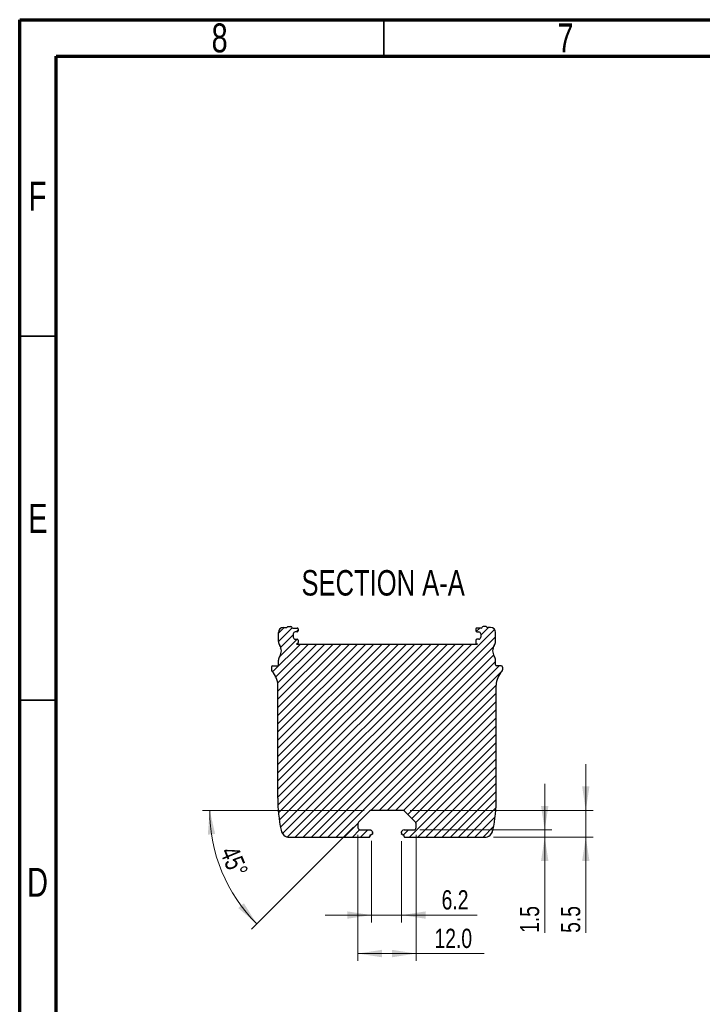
# Model space of a CAD drawing. Header units: millimetres. Extents: x 15 to 415, y 5 to 292.
# Tile 2 of 5: x 15 to 109, y 157 to 292. Entities that reach past the tile are written whole.
import ezdxf

# ---------------------------------------------------------------- set-up
doc = ezdxf.new("R2010")
doc.units = ezdxf.units.MM
doc.styles.add('SLDTEXTSTYLE0', font='TXT', dxfattribs={"width": 0.75})
doc.dimstyles.new('SLDDIMSTYLE0', dxfattribs={"dimtxt": 2.645833, "dimasz": 3.302, "dimexe": 0, "dimexo": 0.0625, "dimgap": 0.661458, "dimtad": 1, "dimdec": 1, "dimlfac": 1.5, "dimrnd": 1e-09, "dimzin": 4, "dimdsep": 46, "dimtxsty": 'SLDTEXTSTYLE0', "dimsah": 1, "dimcen": 0.09, "dimadec": 0, "dimazin": 1, "dimtfac": 1, "dimtdec": 1, "dimtofl": 0, "dimtmove": 0, "dimatfit": 3, "dimfxl": 1, "dimfrac": 2, "dimtolj": 1, "dimtzin": 12, "dimarcsym": 0})
doc.dimstyles.new('SLDDIMSTYLE2', dxfattribs={"dimtxt": 2.645833, "dimasz": 3.302, "dimexe": 0, "dimexo": 0.0625, "dimgap": 0.661458, "dimtad": 1, "dimdec": 4, "dimlfac": 1.5, "dimzin": 12, "dimdsep": 46, "dimtxsty": 'SLDTEXTSTYLE0', "dimsah": 1, "dimcen": 0.09, "dimazin": 3, "dimtfac": 1, "dimtofl": 0, "dimtmove": 0, "dimatfit": 3, "dimfxl": 1, "dimfrac": 2, "dimtolj": 1, "dimtzin": 12, "dimarcsym": 0})
doc.dimstyles.new('SLDDIMSTYLE4', dxfattribs={"dimtxt": 2.645833, "dimasz": 3.302, "dimexe": 0, "dimexo": 0.0625, "dimgap": 0.661458, "dimtad": 1, "dimdec": 1, "dimlfac": 1.5, "dimrnd": 1e-09, "dimzin": 12, "dimdsep": 46, "dimtxsty": 'SLDTEXTSTYLE0', "dimsah": 1, "dimcen": 0.09, "dimadec": 0, "dimazin": 3, "dimtfac": 1, "dimtdec": 1, "dimtmove": 0, "dimatfit": 0, "dimfxl": 1, "dimfrac": 2, "dimtolj": 1, "dimtzin": 12, "dimarcsym": 0})

# ---------------------------------------------------------------- blocks, each defined once
blk = doc.blocks.new('_D_11')
at = {"color": 7, "linetype": 'Continuous', "lineweight": 0}
for p, q in [((61.44, 180), (61.44, 162.68)), ((69.46, 180), (69.46, 162.68)), ((61.44, 163.68), (69.46, 163.68)), ((69.46, 163.68), (78.81, 163.68))]:
    blk.add_line(p, q, dxfattribs=at)
at = {"color": 7, "linetype": 'Continuous', "lineweight": 18}
for points in [[(61.44, 163.68), (64.74, 163.17), (64.74, 164.19)], [(69.46, 163.68), (66.15, 164.19), (66.15, 163.17)]]:
    blk.add_solid(points, dxfattribs=at)
at = {"color": 7, "linetype": 'Continuous', "lineweight": 18, "insert": (71.97, 167.09), "char_height": 2.646, "attachment_point": 1, "style": 'SLDTEXTSTYLE0'}
blk.add_mtext('12.0', dxfattribs=at)
blk = doc.blocks.new('_D_12')
at = {"color": 7, "linetype": 'Continuous', "lineweight": 0}
for p, q in [((63.31, 179.15), (63.31, 167.96)), ((67.45, 179.12), (67.45, 167.96)), ((63.31, 168.96), (56.96, 168.96)), ((63.31, 168.96), (67.45, 168.96)), ((67.45, 168.96), (77.83, 168.96))]:
    blk.add_line(p, q, dxfattribs=at)
at = {"color": 7, "linetype": 'Continuous', "lineweight": 18}
for points in [[(63.31, 168.96), (60.01, 169.47), (60.01, 168.46)], [(67.45, 168.96), (70.75, 168.46), (70.75, 169.47)]]:
    blk.add_solid(points, dxfattribs=at)
at = {"color": 7, "linetype": 'Continuous', "lineweight": 18, "insert": (72.95, 172.38), "char_height": 2.646, "attachment_point": 1, "style": 'SLDTEXTSTYLE0'}
blk.add_mtext('6.2', dxfattribs=at)
blk = doc.blocks.new('_D_13')
at = {"color": 7, "linetype": 'Continuous', "lineweight": 0}
for p, q in [((62.29, 183.35), (40.1, 183.35)), ((60.83, 181.03), (46.85, 167.05))]:
    blk.add_line(p, q, dxfattribs=at)
at = {"color": 7, "linetype": 'Continuous', "lineweight": 18}
blk.add_arc((63.15, 183.35), 22.05, 180, 225, dxfattribs=at)
for points in [[(41.1, 183.35), (40.84, 180.02), (41.85, 180.1)], [(47.56, 167.76), (45.79, 170.59), (45.02, 169.93)]]:
    blk.add_solid(points, dxfattribs=at)
at = {"color": 7, "linetype": 'Continuous', "lineweight": 18, "insert": (44.91, 178.68), "char_height": 2.646, "attachment_point": 1, "rotation": 292.5044, "style": 'SLDTEXTSTYLE0'}
blk.add_mtext('45°', dxfattribs=at)
blk = doc.blocks.new('_D_14')
at = {"color": 7, "linetype": 'Continuous', "lineweight": 0}
for p, q in [((87.11, 180.67), (87.11, 187.02)), ((69.98, 180.67), (88.11, 180.67)), ((87.11, 179.68), (87.11, 180.67)), ((80.06, 179.68), (88.11, 179.68)), ((87.11, 179.68), (87.11, 166.52))]:
    blk.add_line(p, q, dxfattribs=at)
at = {"color": 7, "linetype": 'Continuous', "lineweight": 18}
for points in [[(87.11, 180.67), (87.62, 183.97), (86.6, 183.97)], [(87.11, 179.68), (86.6, 176.38), (87.62, 176.38)]]:
    blk.add_solid(points, dxfattribs=at)
at = {"color": 7, "linetype": 'Continuous', "lineweight": 18, "insert": (83.7, 166.52), "char_height": 2.646, "attachment_point": 1, "rotation": 90, "style": 'SLDTEXTSTYLE0'}
blk.add_mtext('1.5', dxfattribs=at)
blk = doc.blocks.new('_D_15')
at = {"color": 7, "linetype": 'Continuous', "lineweight": 0}
for p, q in [((92.75, 183.35), (92.75, 189.7)), ((68.61, 183.35), (93.75, 183.35)), ((92.75, 183.35), (92.75, 179.68)), ((80.06, 179.68), (93.75, 179.68)), ((92.75, 179.68), (92.75, 166.52))]:
    blk.add_line(p, q, dxfattribs=at)
at = {"color": 7, "linetype": 'Continuous', "lineweight": 18}
for points in [[(92.75, 183.35), (93.26, 186.65), (92.25, 186.65)], [(92.75, 179.68), (92.25, 176.38), (93.26, 176.38)]]:
    blk.add_solid(points, dxfattribs=at)
at = {"color": 7, "linetype": 'Continuous', "lineweight": 18, "insert": (89.34, 166.52), "char_height": 2.646, "attachment_point": 1, "rotation": 90, "style": 'SLDTEXTSTYLE0'}
blk.add_mtext('5.5', dxfattribs=at)

msp = doc.modelspace()

# ---------------------------------------------------------------- hatches: boundary and pattern name
at = {"linetype": 'Continuous', "lineweight": 18}
h = msp.add_hatch(dxfattribs=at)
h.set_pattern_fill('ANSI31', scale=0.25, style=0)
edge = h.paths.add_edge_path(flags=0)
edge.add_arc((83.168217, 200.54541), 2.719702, 135.46760862, 180, ccw=False)
edge.add_arc((80.991849, 202.686541), 0.333333, 315.46760862, 360)
edge.add_line((81.325182, 202.686541), (81.325182, 203.012076))
edge.add_arc((81.125182, 203.012076), 0.2, 0, 90)
edge.add_line((81.125182, 203.212076), (80.481849, 203.212076))
edge.add_arc((80.481849, 203.34541), 0.133333, 180, 270, ccw=False)
edge.add_line((80.348515, 203.34541), (80.348515, 203.977244))
edge.add_arc((79.348515, 203.977244), 1, 0, 33.36215677)
edge.add_arc((81.325182, 205.278743), 1.366667, 146.63784323, 213.36215677, ccw=False)
edge.add_arc((79.348515, 206.580242), 1, 326.63784323, 360)
edge.add_line((80.348515, 206.580242), (80.348515, 207.812076))
edge.add_arc((79.681849, 207.812076), 0.666667, 0, 90)
edge.add_line((79.681849, 208.478743), (79.279455, 208.478743))
edge.add_arc((79.279455, 208.612076), 0.133333, 210, 270, ccw=False)
edge.add_arc((79.048515, 208.478743), 0.133333, 30, 90)
edge.add_line((79.048515, 208.612076), (78.648515, 208.612076))
edge.add_arc((78.648515, 208.478743), 0.133333, 90, 165.52248781)
edge.add_arc((78.390316, 208.54541), 0.133333, 270, 345.52248781, ccw=False)
edge.add_line((78.390316, 208.412076), (77.781849, 208.412076))
edge.add_arc((77.781849, 208.278743), 0.133333, 90, 180)
edge.add_line((77.648515, 208.278743), (77.648515, 208.012076))
edge.add_arc((77.781849, 208.012076), 0.133333, 180, 270)
edge.add_line((77.781849, 207.878743), (78.048515, 207.878743))
edge.add_arc((78.048515, 207.612076), 0.266667, 0, 90, ccw=False)
edge.add_line((78.315182, 207.612076), (78.315182, 207.14541))
edge.add_arc((78.048515, 207.14541), 0.266667, 270, 360, ccw=False)
edge.add_line((78.048515, 206.878743), (77.781849, 206.878743))
edge.add_arc((77.781849, 206.74541), 0.133333, 90, 180)
edge.add_line((77.648515, 206.74541), (77.648515, 206.404526))
edge.add_arc((77.781849, 206.404526), 0.133333, 180, 240)
edge.add_line((77.715182, 206.289056), (77.817575, 206.22994))
edge.add_arc((77.884242, 206.34541), 0.133333, 240, 270)
edge.add_line((77.884242, 206.212076), (53.012789, 206.212076))
edge.add_arc((53.012789, 206.34541), 0.133333, 270, 300)
edge.add_line((53.079455, 206.22994), (53.181849, 206.289056))
edge.add_arc((53.115182, 206.404526), 0.133333, 300, 360)
edge.add_line((53.248515, 206.404526), (53.248515, 206.74541))
edge.add_arc((53.115182, 206.74541), 0.133333, 0, 90)
edge.add_line((53.115182, 206.878743), (52.848515, 206.878743))
edge.add_arc((52.848515, 207.14541), 0.266667, 180, 270, ccw=False)
edge.add_line((52.581849, 207.14541), (52.581849, 207.612076))
edge.add_arc((52.848515, 207.612076), 0.266667, 90, 180, ccw=False)
edge.add_line((52.848515, 207.878743), (53.115182, 207.878743))
edge.add_arc((53.115182, 208.012076), 0.133333, 270, 360)
edge.add_line((53.248515, 208.012076), (53.248515, 208.278743))
edge.add_arc((53.115182, 208.278743), 0.133333, 0, 90)
edge.add_line((53.115182, 208.412076), (52.506714, 208.412076))
edge.add_arc((52.506714, 208.54541), 0.133333, 194.47751219, 270, ccw=False)
edge.add_arc((52.248515, 208.478743), 0.133333, 14.47751219, 90)
edge.add_line((52.248515, 208.612076), (51.848515, 208.612076))
edge.add_arc((51.848515, 208.478743), 0.133333, 90, 150)
edge.add_arc((51.617575, 208.612076), 0.133333, 270, 330, ccw=False)
edge.add_line((51.617575, 208.478743), (51.215182, 208.478743))
edge.add_arc((51.215182, 207.812076), 0.666667, 90, 180)
edge.add_line((50.548515, 207.812076), (50.548515, 206.580242))
edge.add_arc((51.548515, 206.580242), 1, 180, 213.36215677)
edge.add_arc((49.571849, 205.278743), 1.366667, -33.36215677, 33.36215677, ccw=False)
edge.add_arc((51.548515, 203.977244), 1, 146.63784323, 180)
edge.add_line((50.548515, 203.977244), (50.548515, 203.34541))
edge.add_arc((50.415182, 203.34541), 0.133333, 270, 360, ccw=False)
edge.add_line((50.415182, 203.212076), (49.771849, 203.212076))
edge.add_arc((49.771849, 203.012076), 0.2, 90, 180)
edge.add_line((49.571849, 203.012076), (49.571849, 202.686541))
edge.add_arc((49.905182, 202.686541), 0.333333, 180, 224.53239139)
edge.add_arc((47.728813, 200.54541), 2.719702, 0, 44.53239139, ccw=False)
edge.add_line((50.448515, 200.54541), (50.448515, 185.012076))
edge.add_arc((72.115182, 185.012076), 21.666667, 180, 191.66068533)
edge.add_arc((52.201493, 180.902398), 1.333333, 191.66068533, 236.6660938)
edge.add_arc((51.835149, 180.34541), 0.666667, 236.6660938, 270)
edge.add_line((51.835149, 179.678743), (62.981864, 179.678743))
edge.add_arc((62.98186, 179.812065), 0.133322, 270.0017789, 360.00476617)
edge.add_line((63.115182, 179.812076), (63.115182, 179.878748))
edge.add_arc((63.248515, 179.878743), 0.133333, 162.70913896, 179.99781838, ccw=False)
edge.add_spline(control_points=[(63.121207, 179.918373), (63.122242, 179.922331), (63.12863, 179.94263), (63.147319, 179.968215), (63.174026, 179.990622), (63.19708, 180.003094), (63.21611, 180.008912), (63.227137, 180.010453), (63.229728, 180.010746)], knot_values=[0.1907812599, 0.1907812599, 0.1907812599, 0.1907812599, 0.2499043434, 0.4988630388, 0.6270234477, 0.7498949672, 0.8725276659, 0.9100046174, 0.9100046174, 0.9100046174, 0.9100046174], weights=[1, 1, 1, 1, 1, 1, 1, 1, 1], degree=3, periodic=0)
edge.add_arc((63.248515, 179.878743), 0.133333, 90.00218162, 98.10005414, ccw=False)
edge.add_line((63.24851, 180.012076), (63.315187, 180.012076))
edge.add_spline(control_points=[(63.315187, 180.012076), (63.346698, 180.012079), (63.37808, 180.023696), (63.425913, 180.064732), (63.442169, 180.093982), (63.446964, 180.125126)], knot_values=[0, 0, 0, 0, 0.5, 0.5, 1, 1, 1, 1], weights=[1, 1, 1, 1, 1, 1], degree=3, periodic=0)
edge.add_arc((63.314926, 180.145335), 0.133576, 351.29825172, 360.03580091)
edge.add_spline(control_points=[(63.448502, 180.145418), (63.448484, 180.154876), (63.448449, 180.173594), (63.44833, 180.199342), (63.448142, 180.22499), (63.447865, 180.248493), (63.447617, 180.25447), (63.447493, 180.257465)], knot_values=[0, 0, 0, 0, 0.1676798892, 0.3318445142, 0.5005443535, 0.7496969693, 1, 1, 1, 1], weights=[1, 1, 1, 1, 1, 1, 1, 1], degree=3, periodic=0)
edge.add_line((63.447493, 180.257465), (63.442776, 180.323846))
edge.add_spline(control_points=[(63.442776, 180.323846), (63.442692, 180.325378), (63.442524, 180.328444), (63.442366, 180.335611), (63.442287, 180.339194)], knot_values=[0, 0, 0, 0, 0.5000007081, 1, 1, 1, 1], weights=[1, 1, 1, 1, 1], degree=3, periodic=0)
edge.add_spline(control_points=[(63.442287, 180.339194), (63.441962, 180.355541), (63.440516, 180.383179), (63.423814, 180.450366), (63.408209, 180.48844), (63.385722, 180.522355)], knot_values=[0, 0, 0, 0, 0.5, 0.5, 1, 1, 1, 1], weights=[1, 1, 1, 1, 1, 1], degree=3, periodic=0)
edge.add_spline(control_points=[(63.385722, 180.522355), (63.355471, 180.56797), (63.313792, 180.605944), (63.217338, 180.657718), (63.162657, 180.671468), (63.107922, 180.671471)], knot_values=[0, 0, 0, 0, 0.5, 0.5, 1, 1, 1, 1], weights=[1, 1, 1, 1, 1, 1], degree=3, periodic=0)
edge.add_line((63.107922, 180.671471), (61.774563, 180.671471))
edge.add_spline(control_points=[(61.774563, 180.671471), (61.757997, 180.672029), (61.725696, 180.673118), (61.678981, 180.682736), (61.612066, 180.706509), (61.550372, 180.753671), (61.497922, 180.813938), (61.465731, 180.868145), (61.444693, 180.932429), (61.442425, 180.979989), (61.441243, 181.004791)], knot_values=[0, 0, 0, 0, 0.0947402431, 0.1847222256, 0.2717851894, 0.4996590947, 0.6176902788, 0.7284328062, 0.8583790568, 1, 1, 1, 1], weights=[1, 1, 1, 1, 1, 1, 1, 1, 1, 1, 1], degree=3, periodic=0)
edge.add_line((61.441243, 181.004791), (61.441243, 181.503249))
edge.add_arc((61.774563, 181.50325), 0.33332, 134.99993808, 180.00006192, ccw=False)
edge.add_line((61.53887, 181.738943), (63.054982, 183.255055))
edge.add_arc((63.290675, 183.019362), 0.33332, 89.99993806, 135.00006191, ccw=False)
edge.add_line((63.290676, 183.352682), (67.606355, 183.352682))
edge.add_arc((67.606355, 183.019362), 0.33332, 44.99993808, 90.00006193, ccw=False)
edge.add_line((67.842048, 183.255055), (69.35816, 181.738943))
edge.add_arc((69.122468, 181.50325), 0.33332, -0.00006191, 45.00006193, ccw=False)
edge.add_line((69.455788, 181.503249), (69.455788, 181.004791))
edge.add_arc((69.122471, 181.004787), 0.333316, -90.00074706, 0.00074705, ccw=False)
edge.add_line((69.122467, 180.671471), (67.789108, 180.671471))
edge.add_arc((67.789104, 180.338154), 0.333317, 89.99927127, 146.4523445)
edge.add_spline(control_points=[(67.511309, 180.522355), (67.488834, 180.48846), (67.473335, 180.450701), (67.456557, 180.383487), (67.455069, 180.355544), (67.454743, 180.339194)], knot_values=[0, 0, 0, 0, 0.5, 0.5, 1, 1, 1, 1], weights=[1, 1, 1, 1, 1, 1], degree=3, periodic=0)
edge.add_spline(control_points=[(67.454743, 180.339194), (67.45458, 180.331399), (67.454418, 180.326211), (67.454255, 180.323846)], knot_values=[0, 0, 0, 0, 1, 1, 1, 1], weights=[1, 1, 1, 1], degree=3, periodic=0)
edge.add_line((67.454255, 180.323846), (67.449537, 180.257465))
edge.add_spline(control_points=[(67.449537, 180.257465), (67.449369, 180.253956), (67.449201, 180.240887), (67.448865, 180.200791), (67.448697, 180.173879), (67.448529, 180.145418)], knot_values=[0, 0, 0, 0, 0.5, 0.5, 1, 1, 1, 1], weights=[1, 1, 1, 1, 1, 1], degree=3, periodic=0)
edge.add_arc((67.581965, 180.145329), 0.133436, 179.96190493, 189.0974092)
edge.add_spline(control_points=[(67.450207, 180.124231), (67.455173, 180.093422), (67.471346, 180.064535), (67.518952, 180.023696), (67.550333, 180.012079), (67.581843, 180.012076)], knot_values=[0.0047770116, 0.0047770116, 0.0047770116, 0.0047770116, 0.5, 0.5, 1, 1, 1, 1], weights=[1, 1, 1, 1, 1, 1], degree=3, periodic=0)
edge.add_line((67.581843, 180.012076), (67.64852, 180.012076))
edge.add_arc((67.648522, 179.87875), 0.133327, -0.00074703, 90.00074707, ccw=False)
edge.add_line((67.781849, 179.878748), (67.781849, 179.812076))
edge.add_arc((67.915171, 179.812065), 0.133322, 179.99523383, 270.00149372)
edge.add_line((67.915174, 179.678743), (79.061882, 179.678743))
edge.add_arc((79.061882, 180.34541), 0.666667, 270, 303.33390622)
edge.add_arc((78.695537, 180.902398), 1.333333, 303.33390622, 348.33931467)
edge.add_arc((58.781849, 185.012076), 21.666667, 348.33931467, 360)
edge.add_line((80.448515, 185.012076), (80.448515, 200.54541))

# ---------------------------------------------------------------- linework, layer by layer
at = {"color": 7, "linetype": 'Continuous', "lineweight": 70}
for p, q in [((15, 5), (15, 292)), ((15, 292), (415, 292)), ((20, 10), (20, 287)), ((20, 287), (410, 287))]:
    msp.add_line(p, q, dxfattribs=at)
at = {"color": 7, "linetype": 'Continuous', "lineweight": 35}
for p, q in [((65, 287), (65, 292)), ((20, 248.5), (15, 248.5)), ((20, 198.5), (15, 198.5))]:
    msp.add_line(p, q, dxfattribs=at)
at = {"color": 7, "linetype": 'Continuous', "lineweight": 25}
for p, q in [((51.215182, 208.478743), (51.617575, 208.478743)), ((51.848515, 208.612076), (52.248515, 208.612076)), ((52.506714, 208.412076), (53.115182, 208.412076)), ((78.390316, 208.412076), (77.781849, 208.412076)), ((79.048515, 208.612076), (78.648515, 208.612076)), ((79.681849, 208.478743), (79.279455, 208.478743)), ((50.548515, 206.580242), (50.548515, 207.812076)), ((52.581849, 207.612076), (52.581849, 207.14541)), ((53.115182, 207.878743), (52.848515, 207.878743)), ((53.248515, 208.278743), (53.248515, 208.012076)), ((77.648515, 208.278743), (77.648515, 208.012076)), ((77.781849, 207.878743), (78.048515, 207.878743)), ((78.315182, 207.612076), (78.315182, 207.14541)), ((80.348515, 206.580242), (80.348515, 207.812076)), ((52.848515, 206.878743), (53.115182, 206.878743)), ((53.012789, 206.212076), (77.884242, 206.212076)), ((53.181849, 206.289056), (53.079455, 206.22994)), ((53.248515, 206.74541), (53.248515, 206.404526)), ((77.648515, 206.74541), (77.648515, 206.404526)), ((77.715182, 206.289056), (77.817575, 206.22994)), ((78.048515, 206.878743), (77.781849, 206.878743)), ((49.571849, 203.012076), (49.571849, 202.686541)), ((49.771849, 203.212076), (50.415182, 203.212076)), ((50.548515, 203.34541), (50.548515, 203.977244)), ((80.348515, 203.34541), (80.348515, 203.977244)), ((81.125182, 203.212076), (80.481849, 203.212076)), ((81.325182, 203.012076), (81.325182, 202.686541)), ((50.448515, 185.012076), (50.448515, 200.54541)), ((80.448515, 185.012076), (80.448515, 200.54541)), ((63.054982, 183.255055), (61.53887, 181.738943)), ((67.606355, 183.352682), (63.290676, 183.352682)), ((67.842048, 183.255055), (69.35816, 181.738943)), ((61.441243, 181.503249), (61.441243, 181.004791)), ((69.455788, 181.004791), (69.455788, 181.503249)), ((61.774563, 180.671471), (63.107922, 180.671471)), ((63.315187, 180.012076), (63.24851, 180.012076)), ((63.447493, 180.257465), (63.442776, 180.323846)), ((67.449537, 180.257465), (67.454255, 180.323846)), ((67.581843, 180.012076), (67.64852, 180.012076)), ((67.789108, 180.671471), (69.122467, 180.671471)), ((51.835149, 179.678743), (62.981864, 179.678743)), ((63.115182, 179.878748), (63.115182, 179.812076)), ((67.781849, 179.878748), (67.781849, 179.812076)), ((67.915174, 179.678743), (79.061882, 179.678743))]:
    msp.add_line(p, q, dxfattribs=at)
for centre, radius, start, end in [((51.215182, 207.812076), 0.666667, 90, 180), ((51.617575, 208.612076), 0.133333, 270, 330), ((51.848515, 208.478743), 0.133333, 90, 150), ((52.248515, 208.478743), 0.133333, 14.47751219, 90), ((52.506714, 208.54541), 0.133333, 194.47751219, 270), ((53.115182, 208.278743), 0.133333, 0, 90), ((77.781849, 208.278743), 0.133333, 90, 180), ((78.390316, 208.54541), 0.133333, 270, 345.52248781), ((78.648515, 208.478743), 0.133333, 90, 165.52248781), ((79.048515, 208.478743), 0.133333, 30, 90), ((79.279455, 208.612076), 0.133333, 210, 270), ((79.681849, 207.812076), 0.666667, 0, 90), ((52.848515, 207.612076), 0.266667, 90, 180), ((52.848515, 207.14541), 0.266667, 180, 270), ((53.115182, 208.012076), 0.133333, 270, 0), ((77.781849, 208.012076), 0.133333, 180, 270), ((78.048515, 207.612076), 0.266667, 0, 90), ((78.048515, 207.14541), 0.266667, 270, 0), ((51.548515, 206.580242), 1, 180, 213.36215677), ((49.571849, 205.278743), 1.366667, 326.63784323, 33.36215677), ((53.012789, 206.34541), 0.133333, 270, 300), ((53.115182, 206.74541), 0.133333, 0, 90), ((53.115182, 206.404526), 0.133333, 300, 0), ((77.781849, 206.74541), 0.133333, 90, 180), ((77.781849, 206.404526), 0.133333, 180, 240), ((77.884242, 206.34541), 0.133333, 240, 270), ((81.325182, 205.278743), 1.366667, 146.63784323, 213.36215677), ((79.348515, 206.580242), 1, 326.63784323, 0), ((51.548515, 203.977244), 1, 146.63784323, 180), ((79.348515, 203.977244), 1, 0, 33.36215677), ((49.771849, 203.012076), 0.2, 90, 180), ((50.415182, 203.34541), 0.133333, 270, 0), ((80.481849, 203.34541), 0.133333, 180, 270), ((81.125182, 203.012076), 0.2, 0, 90), ((49.905182, 202.686541), 0.333333, 180, 224.53239139), ((47.728813, 200.54541), 2.719702, 0, 44.53239139), ((83.168217, 200.54541), 2.719702, 135.46760862, 180), ((80.991849, 202.686541), 0.333333, 315.46760862, 0), ((72.115182, 185.012076), 21.666667, 180, 191.66068533), ((58.781849, 185.012076), 21.666667, 348.33931467, 0), ((63.290675, 183.019362), 0.33332, 89.99993806, 135.00006191), ((67.606355, 183.019362), 0.33332, 44.99993808, 90.00006193), ((61.774563, 181.50325), 0.33332, 134.99993808, 180.00006192), ((69.122468, 181.50325), 0.33332, 359.99993809, 45.00006193), ((52.201493, 180.902398), 1.333333, 191.66068533, 236.6660938), ((63.248515, 179.878743), 0.133333, 90.00218162, 98.10005414), ((63.314926, 180.145335), 0.133576, 351.29825172, 0.03580091), ((67.581965, 180.145329), 0.133436, 179.96190493, 189.0974092), ((67.789104, 180.338154), 0.333317, 89.99927127, 146.4523445), ((67.648522, 179.87875), 0.133327, 359.99925297, 90.00074707), ((69.122471, 181.004787), 0.333316, 269.99925294, 0.00074705), ((78.695537, 180.902398), 1.333333, 303.33390622, 348.33931467), ((51.835149, 180.34541), 0.666667, 236.6660938, 270), ((62.98186, 179.812065), 0.133322, 270.0017789, 0.00476617), ((63.248515, 179.878743), 0.133333, 162.70913896, 179.99781838), ((67.915171, 179.812065), 0.133322, 179.99523383, 270.00149372), ((79.061882, 180.34541), 0.666667, 270, 303.33390622)]:
    msp.add_arc(centre, radius, start, end, dxfattribs=at)
for points, knots in [([(61.441243, 181.004791), (61.44655, 180.955399), (61.457175, 180.856507), (61.549978, 180.749336), (61.658211, 180.680367), (61.735794, 180.674435), (61.774563, 180.671471)], [0, 0, 0, 0, 0.2794079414, 0.5594243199, 0.779839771, 1, 1, 1, 1]), ([(63.107922, 180.671471), (63.138474, 180.66891), (63.199575, 180.663789), (63.302233, 180.619212), (63.354089, 180.559053), (63.385722, 180.522355)], [0, 0, 0, 0, 0.2805713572, 0.5611298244, 1, 1, 1, 1]), ([(63.121207, 179.918373), (63.126447, 179.931448), (63.136983, 179.957742), (63.165902, 179.985286), (63.197114, 180.00428), (63.218859, 180.008591), (63.229728, 180.010746)], [0, 0, 0, 0, 0.2786002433, 0.5602615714, 0.7801945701, 1, 1, 1, 1]), ([(63.446964, 180.125126), (63.442221, 180.108007), (63.432735, 180.073772), (63.397547, 180.037305), (63.356782, 180.015986), (63.329051, 180.01338), (63.315187, 180.012076)], [0, 0, 0, 0, 0.2797104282, 0.5593624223, 0.7797004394, 1, 1, 1, 1]), ([(63.385722, 180.522355), (63.405938, 180.484214), (63.436663, 180.426246), (63.440854, 180.36138), (63.442287, 180.339194)], [0, 0, 0, 0, 0.65796921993, 1, 1, 1, 1]), ([(63.442287, 180.339194), (63.442351, 180.335659), (63.442444, 180.33054), (63.442697, 180.325427), (63.442776, 180.323846)], [0, 0, 0, 0, 0.6906715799, 1, 1, 1, 1]), ([(63.447493, 180.257465), (63.447773, 180.242728), (63.448483, 180.205383), (63.448495, 180.16803), (63.448502, 180.145418)], [0, 0, 0, 0, 0.39462630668, 1, 1, 1, 1]), ([(67.449537, 180.257465), (67.449331, 180.242755), (67.448807, 180.205408), (67.448634, 180.168057), (67.448529, 180.145418)], [0, 0, 0, 0, 0.3938771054, 1, 1, 1, 1]), ([(67.581843, 180.012076), (67.564287, 180.014141), (67.529177, 180.01827), (67.487905, 180.047231), (67.460606, 180.083977), (67.453673, 180.110814), (67.450207, 180.124231)], [0, 0, 0, 0, 0.2797124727, 0.5593696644, 0.7797023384, 1, 1, 1, 1]), ([(67.454255, 180.323846), (67.454354, 180.326042), (67.454585, 180.331157), (67.454686, 180.336275), (67.454743, 180.339194)], [0, 0, 0, 0, 0.4295998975, 1, 1, 1, 1]), ([(67.454743, 180.339194), (67.455375, 180.351654), (67.456916, 180.38207), (67.469718, 180.446023), (67.494846, 180.492141), (67.511309, 180.522355)], [0, 0, 0, 0, 0.1930829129, 0.4713529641, 1, 1, 1, 1])]:
    msp.add_open_spline(points, degree=3, knots=knots, dxfattribs=at)

# ---------------------------------------------------------------- texts
at = {"color": 7, "linetype": 'Continuous', "lineweight": 0, "attachment_point": 2, "style": 'SLDTEXTSTYLE0'}
for s, insert, char_height in [('8', (42.460037, 291.483662), 3.96875), ('7', (89.960037, 291.483662), 3.96875), ('F', (17.45774, 269.733662), 3.96875), ('E', (17.507809, 225.456189), 3.96875), ('SECTION A-A', (64.917712, 216.370958), 3.5), ('D', (17.452687, 175.456189), 3.96875)]:
    msp.add_mtext(s, dxfattribs=dict(at, insert=insert, char_height=char_height))

# ---------------------------------------------------------------- dimensions: what is measured, and where the dimension line sits
at = {"color": 7, "linetype": 'Continuous', "lineweight": 18}
for base, p1, p2, picture, middle in [((92.753802, 179.678743), (67.606355, 183.352682), (79.061882, 179.678743), '_D_15', (92.753802, 168.96468)), ((87.110233, 180.671471), (79.061882, 179.678743), (68.981849, 180.671471), '_D_14', (87.110233, 168.96468))]:
    dim = msp.add_linear_dim(base=base, p1=p1, p2=p2, angle=90, dimstyle='SLDDIMSTYLE4', dxfattribs=at)
    dim.commit()
    dim.dimension.update_dxf_attribs({"geometry": picture, "text_midpoint": middle, "dimtype": 160})
dim = msp.add_angular_dim_2l(base=(42.779321, 174.91379), line1=((61.53887, 181.738943), (63.054982, 183.255055)), line2=((63.290676, 183.352682), (67.606355, 183.352682)), dimstyle='SLDDIMSTYLE2', dxfattribs=at)
dim.commit()
dim.dimension.update_dxf_attribs({"geometry": '_D_13', "text_midpoint": (42.779974, 174.912213), "dimtype": 162})
for base, p1, p2, dimstyle, picture, middle in [((67.450207, 168.96468), (63.314926, 180.145335), (67.450207, 180.124231), 'SLDDIMSTYLE4', '_D_12', (75.391847, 168.96468)), ((69.455788, 163.678538), (61.441243, 181.004791), (69.455788, 181.004791), 'SLDDIMSTYLE0', '_D_11', (75.391847, 163.678538))]:
    dim = msp.add_linear_dim(base=base, p1=p1, p2=p2, dimstyle=dimstyle, dxfattribs=at)
    dim.commit()
    dim.dimension.update_dxf_attribs({"geometry": picture, "text_midpoint": middle, "dimtype": 160})

doc.saveas('drawing.dxf')
